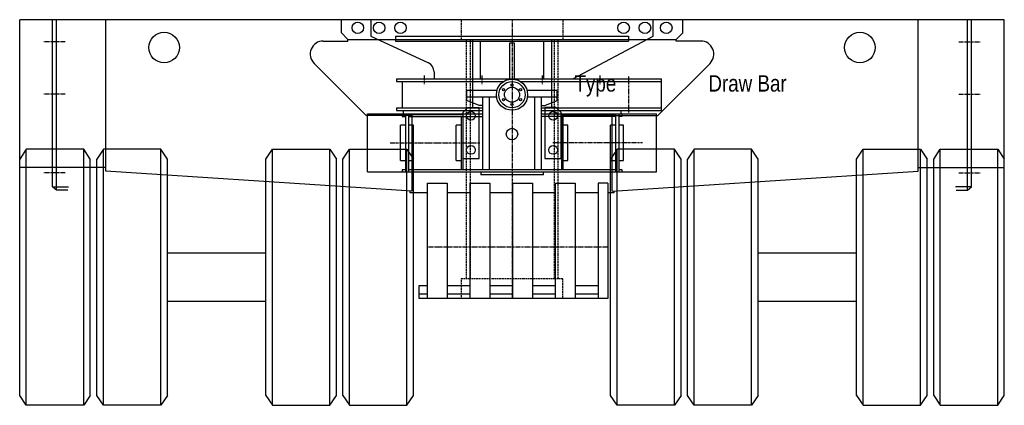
# Model space of a CAD drawing. Header units: millimetres. Extents: x -105000 to 107023, y -75000 to 15000.
# Tile 6 of 11: x -24720 to -21720, y -1175 to 0. Entities that reach past the tile are written whole.
import ezdxf
from ezdxf.enums import TextEntityAlignment as Align

# ---------------------------------------------------------------- set-up
doc = ezdxf.new("R2010")
doc.units = ezdxf.units.MM
doc.linetypes.add('$1$SARHID', pattern=[3.5, 2, -1.5])
doc.linetypes.add('$3$SARCEN', pattern=[9.5, 5, -1.5, 1.5, -1.5])
doc.layers.get('Defpoints').update_dxf_attribs({"color": 210})
for name, color, linetype in [('$1$1', 1, '$1$SARHID'), ('$3$2', 2, 'Continuous'), ('$3$3', 3, '$3$SARCEN')]:
    doc.layers.add(name, color=color, linetype=linetype)
doc.styles.add('$10$Arial Narrow', font='ARIALN.TTF')

# ---------------------------------------------------------------- blocks, each defined once
blk = doc.blocks.new('$0$KAMAG K2500 W3000 DRAW BAR 2-FILE COUPLING PIECE A+B FRONT 01')
at = {"layer": '$3$2'}
for p, q in [((-355, -25), (355, -25)), ((-355, -25), (-355, -40)), ((355, -25), (355, -40)), ((-355, -40), (355, -40)), ((-96.8, -40), (-96.8, -153)), ((-7.5, -46.1), (-7.5, -155)), ((7.5, -46.1), (-7.5, -46.1)), ((7.5, -155), (7.5, -46.1)), ((96.8, -153), (96.8, -40)), ((-351.5, -163), (-24.8, -163)), ((24.8, -163), (455.6, -163)), ((-45.8, -191), (-137.5, -191)), ((-137.5, -220.8), (-137.5, -191)), ((137.5, -191), (45.8, -191)), ((137.5, -220.8), (137.5, -191)), ((-46.9, -211), (-137.5, -211)), ((-100, -236), (-137.5, -220.8)), ((-90, -236), (-100, -236)), ((-90, -211), (-90, -431)), ((-70, -211), (-70, -431)), ((137.5, -211), (46.9, -211)), ((70, -431), (70, -211)), ((90, -431), (90, -211)), ((90, -236), (100, -236)), ((100, -236), (137.5, -220.8)), ((-351.5, -244), (-90, -244)), ((-335, -262), (-335, -270)), ((-335, -270), (-325, -270)), ((-331.5, -252), (-331.5, -262)), ((-325, -262), (-325, -439)), ((-315, -262), (-315, -439)), ((-315, -270), (-90, -270)), ((-155, -270), (-155, -431)), ((-150.3, -270), (-150.3, -431)), ((90, -244), (455.6, -244)), ((315, -270), (90, -270)), ((150.3, -270), (150.3, -431)), ((155, -270), (155, -431)), ((315, -262), (315, -439)), ((325, -262), (325, -439)), ((335, -270), (325, -270)), ((331.5, -252), (331.5, -262)), ((335, -262), (335, -270)), ((-325, -296.5), (-340, -296.5)), ((-340, -404.5), (-340, -296.5)), ((-300, -296.5), (-315, -296.5)), ((-300, -404.5), (-300, -296.5)), ((-155, -296.5), (-170, -296.5)), ((-170, -404.5), (-170, -296.5)), ((170, -296.5), (155, -296.5)), ((170, -404.5), (170, -296.5)), ((315, -296.5), (300, -296.5)), ((300, -404.5), (300, -296.5)), ((340, -296.5), (325, -296.5)), ((340, -404.5), (340, -296.5)), ((-340, -404.5), (-325, -404.5)), ((-315, -404.5), (-300, -404.5)), ((-170, -404.5), (-155, -404.5)), ((155, -404.5), (170, -404.5)), ((300, -404.5), (315, -404.5)), ((325, -404.5), (340, -404.5)), ((-335, -431), (-335, -439)), ((-335, -431), (-325, -431)), ((-315, -431), (315, -431)), ((-95.5, -439), (-95.5, -448)), ((95.5, -448), (-95.5, -448)), ((95.5, -448), (95.5, -439)), ((325, -431), (335, -431)), ((335, -431), (335, -439))]:
    blk.add_line(p, q, dxfattribs=at)
for centre, radius in [((-405, 0), 17.5), ((-340, 0), 17.5), ((340, 0), 17.5), ((405, 0), 17.5), ((0, -203.5), 47.5), ((0, -203.5), 40), ((0, -173.5), 3.4), ((-26, -188.5), 3.4), ((0, -203.5), 23), ((26, -188.5), 3.4), ((-26, -218.5), 3.4), ((0, -233.5), 3.4), ((26, -218.5), 3.4), ((0, -323.5), 17.5)]:
    blk.add_circle(centre, radius, dxfattribs=at)
at = {"layer": '$3$3'}
for p, q in [((-268, -144.9), (-268, -173.1)), ((-92, -144.9), (-92, -173.1)), ((92, -144.9), (92, -173.1)), ((268, -144.9), (268, -173.1)), ((355, -148.6), (355, -258.4)), ((-371.5, -350.5), (-98.5, -350.5)), ((397.4, -350.5), (124.4, -350.5))]:
    blk.add_line(p, q, dxfattribs=at)
at = {"color": 0}
for p, q in [((430, 25), (-430, 25)), ((-430, 25), (-430, -25)), ((430, -25), (430, 25)), ((-430, -25), (-254.8, -106.9)), ((185.5, -155), (430, -25)), ((-237.5, -134.1), (-237.5, -155)), ((-351.5, -155), (-351.5, -163)), ((-351.5, -155), (455.6, -155)), ((-334.5, -163), (-334.5, -244)), ((455.6, -252), (455.6, -155)), ((-440.1, -439), (-440.1, -262)), ((-440.1, -262), (-90, -262)), ((-351.5, -244), (-351.5, -252)), ((-351.5, -252), (-90, -252)), ((90, -252), (455.6, -252)), ((90, -262), (440.1, -262)), ((440.1, -439), (440.1, -262)), ((-440.1, -439), (440.1, -439))]:
    blk.add_line(p, q, dxfattribs=at)
blk.add_arc((-267.5, -134.1), 30, 0, 64.9424, dxfattribs=at)
blk = doc.blocks.new('$0$KAMAG K2500 W3000 SL STRETCH WHEEL FRONT 01')
at = {"layer": '$3$2'}
for p, q in [((-580, 0), (-580, 780)), ((-405, 0), (-405, 780)), ((-345, 0), (-345, 780)), ((-170, 0), (-170, 780)), ((170, 0), (170, 780)), ((345, 0), (345, 780)), ((405, 0), (405, 780)), ((580, 0), (580, 780))]:
    blk.add_line(p, q, dxfattribs=at)
at = {"color": 0}
for p, q in [((-580, 780), (-600, 750)), ((-405, 780), (-580, 780)), ((-385, 750), (-405, 780)), ((-345, 780), (-365, 750)), ((-170, 780), (-345, 780)), ((-150, 750), (-170, 780)), ((150, 750), (170, 780)), ((170, 780), (345, 780)), ((345, 780), (365, 750)), ((385, 750), (405, 780)), ((405, 780), (580, 780)), ((580, 780), (600, 750)), ((-600, 30), (-600, 750)), ((-385, 30), (-385, 750)), ((-365, 30), (-365, 750)), ((-150, 30), (-150, 750)), ((150, 30), (150, 750)), ((365, 30), (365, 750)), ((385, 30), (385, 750)), ((600, 30), (600, 750)), ((150, 464), (-150, 464)), ((150, 316), (-150, 316)), ((-580, 0), (-600, 30)), ((-385, 30), (-405, 0)), ((-345, 0), (-365, 30)), ((-150, 30), (-170, 0)), ((150, 30), (170, 0)), ((345, 0), (365, 30)), ((385, 30), (405, 0)), ((580, 0), (600, 30)), ((-405, 0), (-580, 0)), ((-170, 0), (-345, 0)), ((170, 0), (345, 0)), ((405, 0), (580, 0))]:
    blk.add_line(p, q, dxfattribs=at)
blk = doc.blocks.new('$0$KAMAG K2500 W3000 H FRONT 01')
at = {"layer": '$1$1', "color": 8}
for p, q in [((-155, 0), (-155, -60)), ((155, 0), (155, -60)), ((-140, -60), (-140, -790)), ((-128, -60), (-128, -790)), ((128, -60), (128, -790)), ((140, -60), (140, -790)), ((155, -790), (-155, -790)), ((-155, -790), (-155, -850)), ((155, -850), (155, -790))]:
    blk.add_line(p, q, dxfattribs=at)
at = {"layer": '$3$2'}
for p, q in [((-520, -40), (-520, 0)), ((520, -40), (520, 0)), ((-1238, -462), (-1238, 0)), ((1238, -462), (1238, 0)), ((-500, -60), (-520, -40)), ((-500, -60), (500, -60)), ((-500, -65), (-500, -60)), ((-120, -60), (-120, -267.5)), ((120, -60), (120, -267.5)), ((500, -60), (520, -40)), ((500, -65), (500, -60)), ((-575, -65), (-500, -65)), ((575, -65), (500, -65)), ((-444.6, -292), (-603.3, -133.3)), ((444.6, -292), (603.3, -133.3)), ((-150, -282.5), (-135, -267.5)), ((-135, -267.5), (-100, -267.5)), ((-100, -422.5), (-100, -267.5)), ((100, -267.5), (100, -422.5)), ((135, -267.5), (100, -267.5)), ((150, -282.5), (135, -267.5)), ((-305, -292), (-444.6, -292)), ((-150, -290), (-310, -290)), ((-310, -290), (-310, -292)), ((-305, -290), (-305, -522)), ((-150, -282.5), (-150, -422.5)), ((150, -422.5), (150, -282.5)), ((150, -290), (310, -290)), ((305, -522), (305, -292)), ((305, -292), (444.6, -292)), ((310, -290), (310, -292)), ((-150, -422.5), (-100, -422.5)), ((100, -422.5), (150, -422.5)), ((-258, -850), (-258, -498)), ((-258, -498), (-198, -498)), ((-198, -498), (-198, -850)), ((-128, -850), (-128, -498)), ((-128, -498), (-68, -498)), ((-68, -498), (-68, -850)), ((2, -850), (2, -498)), ((2, -498), (62, -498)), ((62, -498), (62, -850)), ((132, -850), (132, -498)), ((132, -498), (192, -498)), ((192, -498), (192, -850)), ((262, -498), (262, -850)), ((292, -498), (262, -498)), ((292, -498), (292, -850))]:
    blk.add_line(p, q, dxfattribs=at)
for centre, radius in [((-470, -25), 17.5), ((-405, -25), 17.5), ((-340, -25), 17.5), ((340, -25), 17.5), ((405, -25), 17.5), ((470, -25), 17.5), ((-1060, -85), 46.5), ((1060, -85), 46.5), ((-125, -293), 13.2), ((125, -293), 13.2), ((-125, -397), 13.2), ((125, -397), 13.2)]:
    blk.add_circle(centre, radius, dxfattribs=at)
for centre, start, end in [((-575, -105), 90, 225), ((575, -105), 315, 90)]:
    blk.add_arc(centre, 40, start, end, dxfattribs=at)
at = {"layer": '$3$3'}
for p, q in [((0, 0), (0, -850)), ((-1361.5, -67), (-1426.5, -67)), ((1361.5, -67), (1426.5, -67)), ((-1361.5, -227), (-1426.5, -227)), ((1361.5, -227), (1426.5, -227)), ((-1361.5, -467), (-1426.5, -467)), ((1361.5, -467), (1426.5, -467)), ((292, -693), (-258, -693))]:
    blk.add_line(p, q, dxfattribs=at)
at = {"color": 0}
for p, q in [((1500, 0), (-1500, 0)), ((-1500, -450.4), (-1500, 0)), ((-1400, -509), (-1400, 0)), ((-1388, -519), (-1388, 0)), ((1388, -519), (1388, 0)), ((1400, -509), (1400, 0)), ((1500, -450.4), (1500, 0)), ((-1238, -450.4), (-1500, -450.4)), ((-305, -522), (-1238, -462)), ((305, -522), (1238, -462)), ((1238, -450.4), (1500, -450.4)), ((-1388, -519), (-1400, -509)), ((-1400, -509), (-1351.1, -509)), ((1400, -509), (1351.1, -509)), ((1388, -519), (1400, -509)), ((-1352.9, -519), (-1388, -519)), ((-310, -528), (-310, -521.7)), ((-258, -528), (-310, -528)), ((-128, -528), (-198, -528)), ((2, -528), (-68, -528)), ((132, -528), (62, -528)), ((262, -528), (192, -528)), ((310, -528), (292, -528)), ((310, -521.7), (310, -528)), ((1352.9, -519), (1388, -519)), ((-283, -850), (-283, -810)), ((-283, -810), (-258, -810)), ((-198, -810), (-128, -810)), ((-68, -810), (2, -810)), ((62, -810), (132, -810)), ((192, -810), (262, -810)), ((-283, -835), (-258, -835)), ((-198, -835), (-128, -835)), ((-68, -835), (2, -835)), ((62, -835), (132, -835)), ((192, -835), (262, -835)), ((292, -850), (-283, -850))]:
    blk.add_line(p, q, dxfattribs=at)
blk = doc.blocks.new('*U160')
at = {"color": 0}
for name, p in [('$0$KAMAG K2500 W3000 H FRONT 01', (0, 0)), ('$0$KAMAG K2500 W3000 DRAW BAR 2-FILE COUPLING PIECE A+B FRONT 01', (0, -25)), ('$0$KAMAG K2500 W3000 SL STRETCH WHEEL FRONT 01', (-900, -1175)), ('$0$KAMAG K2500 W3000 SL STRETCH WHEEL FRONT 01', (900, -1175))]:
    blk.add_blockref(name, p, dxfattribs=at)
at = {"layer": 'Defpoints', "style": '$10$Arial Narrow'}
for s, p in [('Type', (254, -194.1)), ('Draw Bar', (717.6, -194.1))]:
    blk.add_text(s, height=50, dxfattribs=at).set_placement(p, align=Align.MIDDLE_CENTER)

msp = doc.modelspace()

# ---------------------------------------------------------------- block references
msp.add_blockref('*U160', (-23219.7, 0))

doc.saveas('drawing.dxf')
